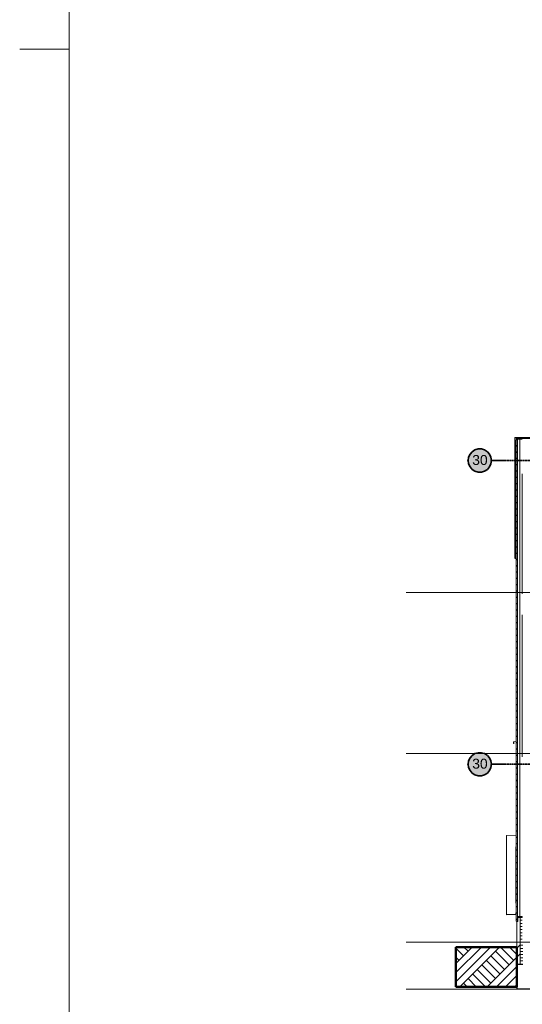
# Model space of a CAD drawing. Extents: x 0 to 92550, y 0 to 59400.
# Tile 2 of 37: x 0 to 10128, y 10447 to 30294. Entities that reach past the tile are written whole.
import ezdxf
from ezdxf.xclip import XClip

# ---------------------------------------------------------------- set-up
doc = ezdxf.new("R2010")
doc.units = 0
doc.header["$MEASUREMENT"] = 0
doc.header["$XCLIPFRAME"] = 0
doc.linetypes.add('Streep-streepje', pattern=[1300, 1000, -100, 100, -100])
doc.linetypes.add('Streeplijn grof', pattern=[937.5, 625, -312.5])
for name, color, linetype in [('ZZ 16 Fundering', 7, 'Continuous'), ('ZZ 21 Buitenwand spouwblad baksteen', 7, 'Continuous'), ('ZZ 21 Buitenwand spouwblad hsb', 7, 'Continuous'), ('ZZ 22 Binnenwand metal stud', 7, 'Continuous'), ('ZZ 27 Dakrandconstructie', 7, 'Continuous'), ('ZZ 31 Waterslagen', 7, 'Continuous'), ('ZZ 41 Buitenwandafwerking gevelhout', 7, 'Continuous'), ('ZZ 41 Buitenwandbekleding metaal', 7, 'Continuous'), ('ZZ 47 Dakrandafwerking', 7, 'Continuous'), ('ZZ 90 Terrein perceel', 7, 'Continuous'), ('ZZ B Bouwbesluitlijnen', 7, 'Continuous')]:
    doc.layers.add(name, color=color, linetype=linetype)
doc.styles.add('GENERATED_STYLE_1', font='arial.ttf')
pattern_1 = [(45, (51688.87, 11700), (-63.63961, 63.63961), [])]

# ---------------------------------------------------------------- blocks, each defined once
blk = doc.blocks.new('*X71')
at = {"layer": 'ZZ 41 Buitenwandafwerking gevelhout', "color": 7, "linetype": 'Continuous', "lineweight": 5, "ltscale": 0.01}
for p, q in [((10127, 12215), (10127, 12200)), ((10127, 12200), (10127, 12195))]:
    blk.add_line(p, q, dxfattribs=at)
blk = doc.blocks.new('Drawing_2_2', base_point=(51689, 11700))
at = {"layer": 'ZZ 21 Buitenwand spouwblad baksteen', "linetype": 'Continuous', "lineweight": 0, "true_color": 0x000000}
h = blk.add_hatch(dxfattribs=at)
h.set_pattern_fill('145_Baksteen_0002', color=18, style=0, pattern_type=2)
h.set_pattern_definition([(45, (51688.87, 11700), (-459.619, 459.619), []), (45, (51596.94, 11791.9), (-459.619, 459.619), [])])
h.paths.add_polyline_path([(10018, 12113), (10018, 11250), (10088, 11250), (10088, 12195), (10038, 12195), (10038, 12113)])
h = blk.add_hatch(dxfattribs=at)
h.set_pattern_fill('920_Lijnen_horz__63_0002', color=18, style=0, pattern_type=2)
h.set_pattern_definition([(180, (51688.867, 11700), (0, 63), [])])
h.paths.add_polyline_path([(10088, 11250), (10139, 11250), (10139, 11650), (10128, 11650), (10128, 12195), (10088, 12195)])
at = {"layer": 'ZZ 27 Dakrandconstructie', "linetype": 'Continuous', "lineweight": 0, "true_color": 0x000000}
h = blk.add_hatch(dxfattribs=at)
h.set_pattern_fill('325_Hout_plaatmateriaal__BF', color=18, style=0, pattern_type=2)
h.set_pattern_definition([(180, (51688.867, 11700), (0, 50), [])])
h.paths.add_polyline_path([(10007, 21864), (10007, 21845), (10128, 21845), (10132, 21845), (10272, 21845), (10290, 21845), (10290, 21864)])
at = {"layer": 'ZZ 41 Buitenwandafwerking gevelhout', "linetype": 'Continuous', "lineweight": 0, "true_color": 0x000000}
h = blk.add_hatch(dxfattribs=at)
h.set_pattern_fill('310_Naaldhout__01__0002', color=18, style=0, pattern_type=2)
h.set_pattern_definition(pattern_1)
h.paths.add_polyline_path([(10007, 21836), (10007, 18750), (10028, 18750), (10028, 21836)])
h = blk.add_hatch(dxfattribs=at)
h.set_pattern_fill('310_Naaldhout__01__0002', color=18, style=0, pattern_type=2)
h.set_pattern_definition(pattern_1)
h.paths.add_polyline_path([(10007, 15500), (10028, 15500), (10028, 18750), (10007, 18750)])
h = blk.add_hatch(dxfattribs=at)
h.set_pattern_fill('310_Naaldhout__01__0002', color=18, style=0, pattern_type=2)
h.set_pattern_definition(pattern_1)
h.paths.add_polyline_path([(10007, 12125), (10028, 12125), (10028, 12215), (10028, 15500), (10007, 15500)])
at = {"layer": 'ZZ 47 Dakrandafwerking', "linetype": 'Continuous', "lineweight": 0, "true_color": 0x000000}
h = blk.add_hatch(dxfattribs=at)
h.set_pattern_fill('505_Aluminium_0002', color=18, style=0, pattern_type=2)
h.set_pattern_definition([(135, (51688.87, 11700), (176.7767, 176.7767), []), (135, (51653.5, 11664.64), (176.7767, 176.7767), []), (135, (51618.16, 11629.3), (176.7767, 176.7767), [])])
h.paths.add_polyline_path([(9976, 21804), (9980, 21804), (9986, 21817), (9985, 21818), (9978, 21806), (9978, 21869), (10319, 21869), (10319, 21806), (10313, 21818), (10311, 21817), (10318, 21804), (10321, 21804), (10321, 21871), (9976, 21871)])
at = {"layer": 'ZZ 90 Terrein perceel', "linetype": 'Continuous', "lineweight": 0, "true_color": 0x000000}
h = blk.add_hatch(dxfattribs=at)
h.set_pattern_fill('805_Grond_0002', color=18, style=0, pattern_type=2)
h.set_pattern_definition([(45, (51688.87, 11700), (-275.7716, 275.7716), []), (45, (51596.94, 11791.9), (-551.543, 551.543), []), (45, (51505, 11883.85), (-551.543, 551.543), []), (135, (51413.1, 11975.77), (91.92388, 91.92388), [390, -390])])
h.paths.add_polyline_path([(8789, 11600), (8789, 10800), (10018, 10800), (10018, 11600)])
at = {"layer": 'ZZ B Bouwbesluitlijnen', "linetype": 'Continuous', "lineweight": 0, "true_color": 0x3f0000}
for points in [[(9036, 21408), (9040, 21367), (9051, 21328), (9068, 21290), (9091, 21257), (9120, 21228), (9154, 21204), (9191, 21187), (9231, 21176), (9272, 21173), (9312, 21176), (9352, 21187), (9389, 21204), (9423, 21228), (9452, 21257), (9475, 21290), (9493, 21328), (9503, 21367), (9507, 21408), (9503, 21449), (9493, 21489), (9475, 21526), (9452, 21559), (9423, 21588), (9389, 21612), (9352, 21629), (9312, 21640), (9272, 21643), (9231, 21640), (9191, 21629), (9154, 21612), (9120, 21588), (9091, 21559), (9068, 21526), (9051, 21489), (9040, 21449)], [(9036, 15286), (9040, 15245), (9051, 15206), (9068, 15168), (9091, 15135), (9120, 15106), (9154, 15082), (9191, 15065), (9231, 15054), (9272, 15051), (9312, 15054), (9352, 15065), (9389, 15082), (9423, 15106), (9452, 15135), (9475, 15168), (9493, 15206), (9503, 15245), (9507, 15286), (9503, 15327), (9493, 15366), (9475, 15404), (9452, 15437), (9423, 15466), (9389, 15490), (9352, 15507), (9312, 15518), (9272, 15521), (9231, 15518), (9191, 15507), (9154, 15490), (9120, 15466), (9091, 15437), (9068, 15404), (9051, 15366), (9040, 15327)]]:
    blk.add_hatch(color=18, dxfattribs=at).paths.add_polyline_path(points)
at = {"layer": 'ZZ 16 Fundering', "color": 7, "linetype": 'Continuous', "lineweight": 25, "ltscale": 0.01}
for p, q in [((10019, 11250), (10019, 10750)), ((10088, 11250), (10019, 11250)), ((10139, 11250), (10088, 11250)), ((10519, 10750), (10019, 10750))]:
    blk.add_line(p, q, dxfattribs=at)
at = {"layer": 'ZZ 21 Buitenwand spouwblad baksteen', "color": 7, "linetype": 'Continuous', "lineweight": 15, "ltscale": 0.01}
for p, q in [((10018, 12113), (10018, 11600)), ((10038, 12113), (10018, 12113)), ((10038, 12195), (10038, 12113)), ((10088, 12195), (10038, 12195)), ((10088, 12195), (10088, 11250))]:
    blk.add_line(p, q, dxfattribs=at)
at = {"layer": 'ZZ 21 Buitenwand spouwblad baksteen', "color": 7, "linetype": 'Continuous', "lineweight": 5, "ltscale": 0.01}
blk.add_line((10088, 12195), (10128, 12195), dxfattribs=at)
at = {"layer": 'ZZ 21 Buitenwand spouwblad hsb', "color": 7, "linetype": 'Continuous', "lineweight": 9, "ltscale": 0.01, "flags": 128}
for points in [[(10128, 21139), (10128, 18750), (10128, 18720)], [(10128, 18297), (10128, 15500), (10128, 15436)]]:
    blk.add_lwpolyline(points, dxfattribs=at)
at = {"layer": 'ZZ 22 Binnenwand metal stud', "color": 7, "linetype": 'Streep-streepje', "lineweight": 15, "ltscale": 0.01}
for p, q in [((7789, 18750), (49189, 18750)), ((7789, 15500), (49189, 15500)), ((7789, 11700), (49189, 11700)), ((7789, 10750), (49189, 10750))]:
    blk.add_line(p, q, dxfattribs=at)
at = {"layer": 'ZZ 27 Dakrandconstructie', "color": 7, "linetype": 'Continuous', "lineweight": 9, "ltscale": 0.01}
for p, q in [((10007, 21864), (10007, 21845)), ((10290, 21864), (10007, 21864)), ((10128, 21845), (10007, 21845))]:
    blk.add_line(p, q, dxfattribs=at)
at = {"layer": 'ZZ 27 Dakrandconstructie', "color": 7, "linetype": 'Continuous', "lineweight": 5, "ltscale": 0.01}
blk.add_line((10007, 21836), (10007, 21845), dxfattribs=at)
at = {"layer": 'ZZ 31 Waterslagen', "color": 7, "linetype": 'Continuous', "lineweight": 5, "ltscale": 0.01}
for p, q in [((9953, 15736), (9954, 15738)), ((9953, 15708), (9953, 15736)), ((9954, 15706), (9953, 15708)), ((9954, 15738), (9956, 15739)), ((9957, 15705), (9954, 15706)), ((9956, 15737), (9955, 15736)), ((9955, 15736), (9955, 15708)), ((9955, 15708), (9956, 15707)), ((9956, 15739), (10007, 15743)), ((10007, 15742), (9956, 15737)), ((9956, 15737), (9956, 15737)), ((9956, 15707), (9957, 15707)), ((9957, 15707), (9963, 15707)), ((9963, 15706), (9957, 15705)), ((9963, 15707), (9963, 15706))]:
    blk.add_line(p, q, dxfattribs=at)
at = {"layer": 'ZZ 41 Buitenwandafwerking gevelhout', "color": 7, "linetype": 'Continuous', "lineweight": 9, "ltscale": 0.01}
for p, q in [((10007, 21836), (10007, 18750)), ((10028, 21836), (10007, 21836)), ((10028, 21836), (10028, 18750)), ((10007, 18750), (10007, 15500)), ((10028, 18750), (10028, 15500)), ((10007, 15500), (10007, 12125)), ((10028, 15500), (10028, 12215)), ((10028, 12125), (10007, 12125)), ((10028, 12215), (10028, 12125))]:
    blk.add_line(p, q, dxfattribs=at)
at = {"layer": 'ZZ 41 Buitenwandafwerking gevelhout', "color": 7, "linetype": 'Continuous', "lineweight": 5, "ltscale": 0.01}
for p, q in [((10078, 21836), (10078, 18750)), ((10078, 18750), (10078, 15500)), ((10078, 15500), (10078, 12215)), ((10038, 12125), (10028, 12125))]:
    blk.add_line(p, q, dxfattribs=at)
at = {"layer": 'ZZ 41 Buitenwandafwerking gevelhout', "color": 7, "linetype": 'Continuous', "lineweight": 5, "ltscale": 0.01, "flags": 128}
for points in [[(10128, 21836), (10078, 21836), (10028, 21836)], [(10128, 12215), (10078, 12215), (10028, 12215)]]:
    blk.add_lwpolyline(points, dxfattribs=at)
at = {"layer": 'ZZ 41 Buitenwandbekleding metaal', "color": 7, "linetype": 'Continuous', "lineweight": 5, "ltscale": 0.01}
for p, q in [((10007, 13857), (9807, 13853)), ((9807, 12256), (9807, 13853)), ((9997, 12483), (9997, 13620)), ((9997, 13620), (10007, 13620)), ((10007, 12483), (9997, 12483)), ((9807, 12256), (9807, 12249)), ((9809, 12256), (9807, 12256)), ((9807, 12249), (9810, 12249)), ((9809, 12256), (9814, 12256)), ((9809, 12251), (9809, 12256)), ((9814, 12256), (9809, 12251)), ((9810, 12249), (9817, 12256)), ((9817, 12256), (9814, 12256)), ((9817, 12256), (9997, 12256)), ((9997, 12256), (9997, 12290)), ((9997, 12290), (10007, 12290)), ((10007, 12256), (9997, 12256))]:
    blk.add_line(p, q, dxfattribs=at)
at = {"layer": 'ZZ 47 Dakrandafwerking', "color": 7, "linetype": 'Continuous', "lineweight": 5, "ltscale": 0.01}
for p, q in [((9976, 21871), (9976, 21804)), ((10321, 21871), (9976, 21871)), ((9978, 21869), (9978, 21806)), ((10319, 21869), (9978, 21869)), ((9976, 19430), (9976, 21804)), ((9980, 21804), (9976, 21804)), ((9985, 21818), (9978, 21806)), ((9986, 21817), (9980, 21804)), ((9980, 19431), (9980, 21804)), ((9985, 21818), (9986, 21817)), ((9986, 19445), (9986, 21817)), ((9986, 19459), (9998, 19495)), ((9986, 19490), (9996, 19494)), ((9996, 19494), (9986, 19464)), ((9996, 19494), (9998, 19495)), ((10007, 19495), (9998, 19495)), ((9976, 19430), (9980, 19431)), ((9980, 19431), (9984, 19440)), ((10007, 19434), (9981, 19434)), ((9984, 19440), (9989, 19446)), ((9984, 19440), (9986, 19445)), ((9988, 19447), (9986, 19445)), ((9989, 19446), (9988, 19447)), ((10007, 19447), (9988, 19447)), ((10007, 19446), (9989, 19446))]:
    blk.add_line(p, q, dxfattribs=at)
at = {"layer": 'ZZ 90 Terrein perceel', "color": 7, "linetype": 'Continuous', "lineweight": 50, "ltscale": 0.01}
for p, q in [((8789, 11600), (8789, 10800)), ((10018, 11600), (8789, 11600)), ((10018, 11600), (10018, 11250)), ((10018, 11250), (10018, 10800)), ((10018, 10800), (8789, 10800))]:
    blk.add_line(p, q, dxfattribs=at)
at = {"layer": 'ZZ B Bouwbesluitlijnen', "color": 1, "linetype": 'Continuous', "lineweight": 35, "ltscale": 0.01}
for p, q in [((9238, 21641), (9174, 21622)), ((9305, 21641), (9238, 21641)), ((9369, 21622), (9305, 21641)), ((9046, 21474), (9036, 21408)), ((9074, 21535), (9046, 21474)), ((9118, 21586), (9074, 21535)), ((9174, 21622), (9118, 21586)), ((9426, 21586), (9369, 21622)), ((9470, 21535), (9426, 21586)), ((9497, 21474), (9470, 21535)), ((9507, 21408), (9497, 21474)), ((9036, 21408), (9046, 21342)), ((9046, 21342), (9074, 21281)), ((9074, 21281), (9118, 21230)), ((9426, 21230), (9470, 21281)), ((9470, 21281), (9497, 21342)), ((9497, 21342), (9507, 21408)), ((9118, 21230), (9174, 21194)), ((9174, 21194), (9238, 21175)), ((9238, 21175), (9305, 21175)), ((9305, 21175), (9369, 21194)), ((9369, 21194), (9426, 21230)), ((9174, 15500), (9118, 15464)), ((9238, 15519), (9174, 15500)), ((9305, 15519), (9238, 15519)), ((9369, 15500), (9305, 15519)), ((9426, 15464), (9369, 15500)), ((9046, 15352), (9036, 15286)), ((9036, 15286), (9046, 15220)), ((9074, 15413), (9046, 15352)), ((9118, 15464), (9074, 15413)), ((9470, 15413), (9426, 15464)), ((9497, 15352), (9470, 15413)), ((9507, 15286), (9497, 15352)), ((9497, 15220), (9507, 15286)), ((9046, 15220), (9074, 15159)), ((9074, 15159), (9118, 15108)), ((9118, 15108), (9174, 15072)), ((9369, 15072), (9426, 15108)), ((9426, 15108), (9470, 15159)), ((9470, 15159), (9497, 15220)), ((9174, 15072), (9238, 15053)), ((9238, 15053), (9305, 15053)), ((9305, 15053), (9369, 15072))]:
    blk.add_line(p, q, dxfattribs=at)
at = {"layer": 'ZZ B Bouwbesluitlijnen', "color": 1, "linetype": 'Streeplijn grof', "lineweight": 35, "ltscale": 0.01}
for p, q in [((10007, 21408), (9507, 21408)), ((10007, 21408), (46971, 21408)), ((10007, 15286), (9507, 15286)), ((10007, 15286), (30186, 15286))]:
    blk.add_line(p, q, dxfattribs=at)
at = {"layer": 'ZZ B Bouwbesluitlijnen', "color": 1, "linetype": 'Continuous', "lineweight": 35, "ltscale": 0.01}
for p in [(9036, 21408), (9507, 21408), (9036, 15286), (9507, 15286)]:
    blk.add_point(p, dxfattribs=at)
at = {"layer": 'ZZ 22 Binnenwand metal stud', "color": 7, "linetype": 'Continuous', "lineweight": 25, "ltscale": 0.01}
blk.add_blockref('*X71', (0, 0), dxfattribs=at)
at = {"layer": 'ZZ B Bouwbesluitlijnen', "color": 1, "linetype": 'Continuous', "lineweight": 35, "char_height": 200, "attachment_point": 4, "style": 'GENERATED_STYLE_1'}
for insert in [(9119, 21418), (9119, 15296)]:
    blk.add_mtext('\\A1;{\\pql;\\fArial|b0|i0|c0|p0;\\W1.000000;30}', dxfattribs=dict(at, insert=insert))

msp = doc.modelspace()

# ---------------------------------------------------------------- linework, layer by layer
at = {"color": 7, "linetype": 'Continuous', "lineweight": 5, "ltscale": 0.01}
msp.add_line((0, 29700), (1000, 29700), dxfattribs=at)

# ---------------------------------------------------------------- block references
at = {"color": 7, "linetype": 'Continuous', "lineweight": 25, "ltscale": 0.01}
ref = msp.add_blockref('Drawing_2_2', (51689, 11700), dxfattribs=at)
XClip(ref).set_block_clipping_path([(7788.8666666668, 8700), (50058.9566666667, 24700)])

# ---------------------------------------------------------------- next in the draw order: linework, layer by layer
at = {"color": 7, "linetype": 'Continuous', "lineweight": 15, "ltscale": 0.01, "flags": 128}
msp.add_lwpolyline([(1000, 58400), (83100, 58400), (83100, 1000), (1000, 1000)], close=True, dxfattribs=at)

doc.saveas('drawing.dxf')
